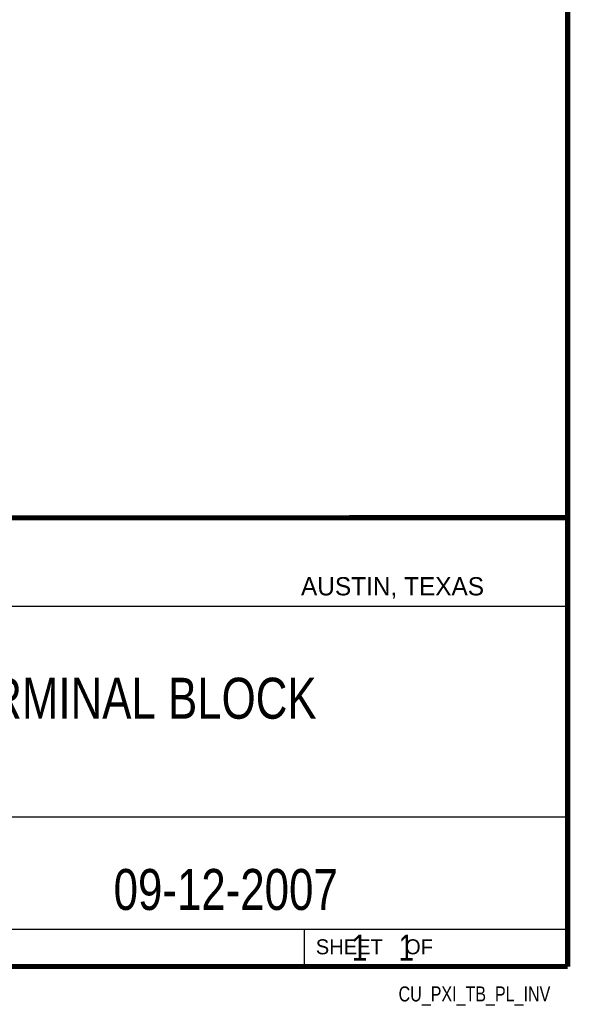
# Model space of a CAD drawing. Header units: inches. Extents: x 0.2 to 16.8, y 0.1 to 10.8.
# Tile 11 of 12: x 14.7 to 16.8, y 0.1 to 3.9. Entities that reach past the tile are written whole.
import ezdxf
from ezdxf.enums import TextEntityAlignment as Align

# ---------------------------------------------------------------- set-up
doc = ezdxf.new("R2010")
doc.units = ezdxf.units.IN
doc.header["$LTSCALE"] = 0.935
doc.header["$MEASUREMENT"] = 0
doc.layers.get('0').update_dxf_attribs({"linetype": 'CONTINUOUS'})
doc.styles.get("Standard").update_dxf_attribs({"font": 'txt', "width": 0.8})

msp = doc.modelspace()

# ---------------------------------------------------------------- linework, layer by layer
at = {"color": 2, "linetype": 'CONTINUOUS'}
for p, q in [((13.0652, 1.9695), (16.745, 1.9695)), ((16.745, 1.9695), (16.745, 0.2605)), ((13.0653, 1.6329), (16.75, 1.6329)), ((13.0652, 0.8295), (16.745, 0.8295)), ((13.0652, 0.4005), (16.745, 0.4005)), ((15.745, 0.4005), (15.745, 0.2605)), ((13.0652, 0.2605), (16.745, 0.2605)), ((15.7462, 0.2607), (16.7462, 0.2607)), ((15.7462, 0.2607), (15.7462, 0.2602)), ((15.7462, 0.2602), (16.7462, 0.2602)), ((16.7462, 0.2607), (16.7462, 0.2602))]:
    msp.add_line(p, q, dxfattribs=at)
at = {"color": 7, "linetype": 'CONTINUOUS', "const_width": 0.02}
for points in [[(16.75, 0.2586), (16.75, 10.7586)], [(11.4718, 1.9702), (16.75, 1.9707)], [(0.25, 0.2586), (16.75, 0.2586)]]:
    msp.add_lwpolyline(points, dxfattribs=at)

# ---------------------------------------------------------------- texts
at = {"color": 2, "linetype": 'CONTINUOUS'}
for s, height, p in [('AUSTIN, TEXAS', 0.069617, (15.7327, 1.6745)), ('SHEET    OF', 0.057262, (15.7892, 0.3052))]:
    msp.add_text(s, height=height, dxfattribs=at).set_placement(p)
at = {"color": 2, "linetype": 'CONTINUOUS', "width": 0.8}
msp.add_text('CU_PXI_TB_PL_INV', height=0.057262, dxfattribs=at).set_placement((16.6837, 0.1254), align=Align.RIGHT)
at = {"color": 7, "linetype": 'CONTINUOUS'}
for s, insert, char_height, width, attachment_point in [('PXI TERMINAL BLOCK\\P ', (14.9051, 1.3603), 0.15625, 2.25, 2), ('09-12-2007 ', (15.4455, 0.6307), 0.15625, 1.375, 2), ('    1    1', (15.8075, 0.3805), 0.1, 0.8, 1)]:
    msp.add_mtext(s, dxfattribs=dict(at, insert=insert, char_height=char_height, width=width, attachment_point=attachment_point))

doc.saveas('drawing.dxf')
